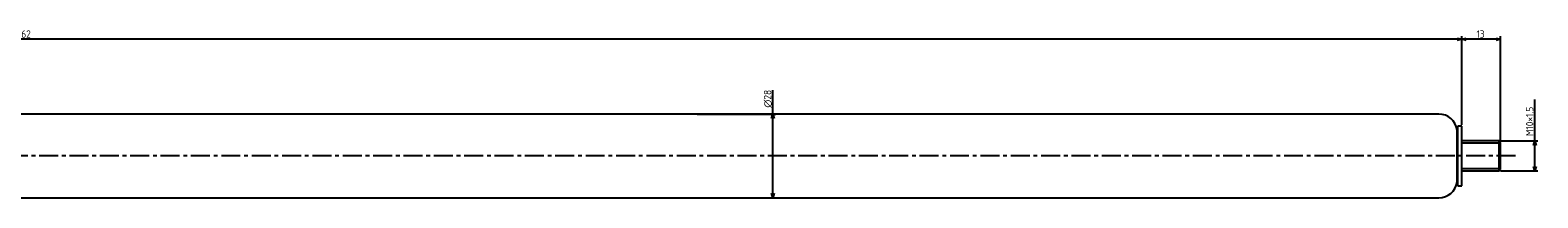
# Model space of a CAD drawing. Extents: x -598 to 411, y 127 to 183.
# Tile 2 of 2: x -94 to 411, y 127 to 183. Entities that reach past the tile are written whole.
import ezdxf

# ---------------------------------------------------------------- set-up
doc = ezdxf.new("R2010")
doc.units = 0
doc.header["$LTSCALE"] = 0.2
doc.linetypes.add('CENTER', pattern=[50.8, 31.75, -6.35, 6.35, -6.35])
doc.layers.get('0').update_dxf_attribs({"linetype": 'CONTINUOUS'})
doc.layers.get('DEFPOINTS').update_dxf_attribs({"linetype": 'CONTINUOUS'})
for name, color, linetype in [('18-0-CON', 3, 'CONTINUOUS'), ('18-2-CEN', 1, 'CENTER'), ('35-0-CON', 7, 'CONTINUOUS')]:
    doc.layers.add(name, color=color, linetype=linetype)
doc.styles.add('DIMENSION', font='isocp.shx', dxfattribs={"bigfont": 'bigfont.shx'})
doc.dimstyles.get("Standard").update_dxf_attribs({"dimtxt": 0.18, "dimasz": 0.18, "dimexe": 0.18, "dimexo": 0.0625, "dimgap": 0.09, "dimtad": 0, "dimtih": 1, "dimtoh": 1, "dimzin": 0, "dimcen": 0.09, "dimazin": 3, "dimtfac": 1, "dimtofl": 0, "dimtmove": 0, "dimatfit": 3})

# ---------------------------------------------------------------- blocks, each defined once
blk = doc.blocks.new('_OPEN30')
at = {"color": 0, "linetype": 'BYBLOCK'}
for p, q in [((-1, 0.27), (0, 0)), ((0, 0), (-1, -0.27)), ((0, 0), (-1, 0))]:
    blk.add_line(p, q, dxfattribs=at)
blk = doc.blocks.new('*U97')
at = {"layer": '18-0-CON', "color": 161, "style": 'DIMENSION'}
blk.add_text('962', height=2.5, dxfattribs=at).set_placement((-98.13, 180.5))
blk = doc.blocks.new('*D51')
at = {"layer": '18-0-CON', "color": 161}
for p, q in [((-576.47, 148.51), (-576.47, 181)), ((384.03, 180), (-574.97, 180)), ((385.53, 151.46), (385.53, 181))]:
    blk.add_line(p, q, dxfattribs=at)
at = {"layer": 'DEFPOINTS', "color": 0}
for p in [(-576.47, 180), (-576.47, 148.01), (385.53, 150.96)]:
    blk.add_point(p, dxfattribs=at)
at = {"layer": '18-0-CON'}
blk.add_blockref('*U97', (0, 0), dxfattribs=at)
at = {"layer": '18-0-CON', "color": 161, "xscale": 1.5, "yscale": 1.5, "zscale": 1.5, "rotation": 180}
blk.add_blockref('_OPEN30', (-576.47, 180), dxfattribs=at)
at = {"layer": '18-0-CON', "color": 161, "xscale": 1.5, "yscale": 1.5, "zscale": 1.5}
blk.add_blockref('_OPEN30', (385.53, 180), dxfattribs=at)
blk = doc.blocks.new('*U98')
at = {"layer": '18-0-CON', "color": 161, "style": 'DIMENSION'}
blk.add_text('13', height=2.5, dxfattribs=at).set_placement((390.47, 180.5))
blk = doc.blocks.new('*D52')
at = {"layer": '18-0-CON', "color": 161}
for p, q in [((385.53, 151.46), (385.53, 181)), ((397.03, 180), (387.03, 180)), ((398.53, 146.01), (398.53, 181))]:
    blk.add_line(p, q, dxfattribs=at)
at = {"layer": 'DEFPOINTS', "color": 0}
for p in [(385.53, 180), (385.53, 150.96), (398.53, 145.51)]:
    blk.add_point(p, dxfattribs=at)
at = {"layer": '18-0-CON'}
blk.add_blockref('*U98', (0, 0), dxfattribs=at)
at = {"layer": '18-0-CON', "color": 161, "xscale": 1.5, "yscale": 1.5, "zscale": 1.5, "rotation": 180}
blk.add_blockref('_OPEN30', (385.53, 180), dxfattribs=at)
at = {"layer": '18-0-CON', "color": 161, "xscale": 1.5, "yscale": 1.5, "zscale": 1.5}
blk.add_blockref('_OPEN30', (398.53, 180), dxfattribs=at)
blk = doc.blocks.new('*U99')
at = {"layer": '18-0-CON', "color": 161, "style": 'DIMENSION'}
blk.add_text('M10×1.5', height=2.5, rotation=90, dxfattribs=at).set_placement((409.5, 147.63))
blk = doc.blocks.new('*D53')
at = {"layer": '18-0-CON', "color": 161}
for p, q in [((410, 146.01), (410, 159.86)), ((398.53, 146.01), (411, 146.01)), ((410, 137.51), (410, 144.51)), ((398.53, 136.01), (411, 136.01))]:
    blk.add_line(p, q, dxfattribs=at)
at = {"layer": 'DEFPOINTS', "color": 0}
for p in [(398.03, 146.01), (410, 146.01), (398.03, 136.01)]:
    blk.add_point(p, dxfattribs=at)
at = {"layer": '18-0-CON'}
blk.add_blockref('*U99', (0, 0), dxfattribs=at)
at = {"layer": '18-0-CON', "color": 161, "xscale": 1.5, "yscale": 1.5, "zscale": 1.5}
for p, rotation in [((410, 146.01), 90), ((410, 136.01), 270)]:
    blk.add_blockref('_OPEN30', p, dxfattribs=dict(at, rotation=rotation))
blk = doc.blocks.new('*U100')
at = {"layer": '18-0-CON', "color": 161, "style": 'DIMENSION'}
blk.add_text('∅28', height=2.5, rotation=90, dxfattribs=at).set_placement((154.5, 157.125))
blk = doc.blocks.new('*D54')
at = {"layer": '18-0-CON', "color": 161}
for p, q in [((155, 155.01), (155, 163)), ((129.63, 155.01), (156, 155.01)), ((155, 128.51), (155, 153.51)), ((129.63, 127.01), (156, 127.01))]:
    blk.add_line(p, q, dxfattribs=at)
at = {"layer": 'DEFPOINTS', "color": 0}
for p in [(129.13, 155.01), (129.13, 127.01), (155, 127.01)]:
    blk.add_point(p, dxfattribs=at)
at = {"layer": '18-0-CON'}
blk.add_blockref('*U100', (0, 0), dxfattribs=at)
at = {"layer": '18-0-CON', "color": 161, "xscale": 1.5, "yscale": 1.5, "zscale": 1.5}
for p, rotation in [((155, 155.01), 90), ((155, 127.01), 270)]:
    blk.add_blockref('_OPEN30', p, dxfattribs=dict(at, rotation=rotation))

msp = doc.modelspace()

# ---------------------------------------------------------------- linework, layer by layer
at = {"layer": '18-0-CON'}
for p, q in [((398.525, 145.257), (385.525, 145.257)), ((385.525, 136.757), (398.525, 136.757))]:
    msp.add_line(p, q, dxfattribs=at)
at = {"layer": '18-2-CEN'}
msp.add_line((403.525, 141.007), (-590.475, 141.007), dxfattribs=at)
at = {"layer": '35-0-CON'}
for p, q in [((377.325, 155.007), (-119.057, 155.007)), ((377.917, 155.007), (377.325, 155.007)), ((384.271, 150.957), (383.955, 149.777)), ((383.955, 132.237), (383.955, 149.777)), ((385.525, 150.957), (384.271, 150.957)), ((384.271, 131.057), (384.271, 150.957)), ((385.525, 131.057), (385.525, 150.957)), ((398.025, 146.007), (385.525, 146.007)), ((385.525, 141.007), (385.525, 145.507)), ((398.525, 145.507), (398.025, 146.007)), ((398.025, 136.007), (398.025, 146.007)), ((398.525, 141.007), (398.525, 145.507)), ((398.025, 136.007), (398.525, 136.507)), ((398.525, 136.507), (398.525, 141.007)), ((383.955, 132.237), (384.271, 131.057)), ((385.525, 136.007), (398.025, 136.007)), ((-119.057, 127.007), (377.325, 127.007)), ((377.325, 127.007), (377.917, 127.007)), ((384.271, 131.057), (385.525, 131.057))]:
    msp.add_line(p, q, dxfattribs=at)
for centre, start, end in [((377.917, 148.907), 8.19965, 90), ((377.917, 133.107), 270, 351.80035)]:
    msp.add_arc(centre, 6.1, start, end, dxfattribs=at)

# ---------------------------------------------------------------- dimensions: what is measured, and where the dimension line sits
at = {"layer": '18-0-CON'}
for base, p1, p2, picture, middle in [((-576.475, 180), (385.525, 150.957), (-576.475, 148.007), '*D51', (-95.475, 181.751)), ((385.525, 180), (398.525, 145.507), (385.525, 150.957), '*D52', (392.025, 181.75))]:
    dim = msp.add_linear_dim(base=base, p1=p1, p2=p2, dimstyle='Standard', override={"dimscale": 1}, dxfattribs=at)
    dim.commit()
    dim.dimension.update_dxf_attribs({"geometry": picture, "text_midpoint": middle})
dim = msp.add_linear_dim(base=(155, 127.007), p1=(129.134, 155.007), p2=(129.134, 127.007), angle=90, dimstyle='Standard', override={"dimscale": 1, "dimpost": '%%c<>'}, dxfattribs=at)
dim.commit()
dim.dimension.update_dxf_attribs({"geometry": '*D54', "text_midpoint": (155, 160), "dimtype": 128})
dim = msp.add_linear_dim(base=(410, 146.007), p1=(398.025, 136.007), p2=(398.025, 146.007), angle=90, dimstyle='Standard', override={"dimscale": 1, "dimpost": 'M<>×1.5'}, dxfattribs=at)
dim.commit()
dim.dimension.update_dxf_attribs({"geometry": '*D53', "text_midpoint": (408.25, 153.684)})

doc.saveas('drawing.dxf')
